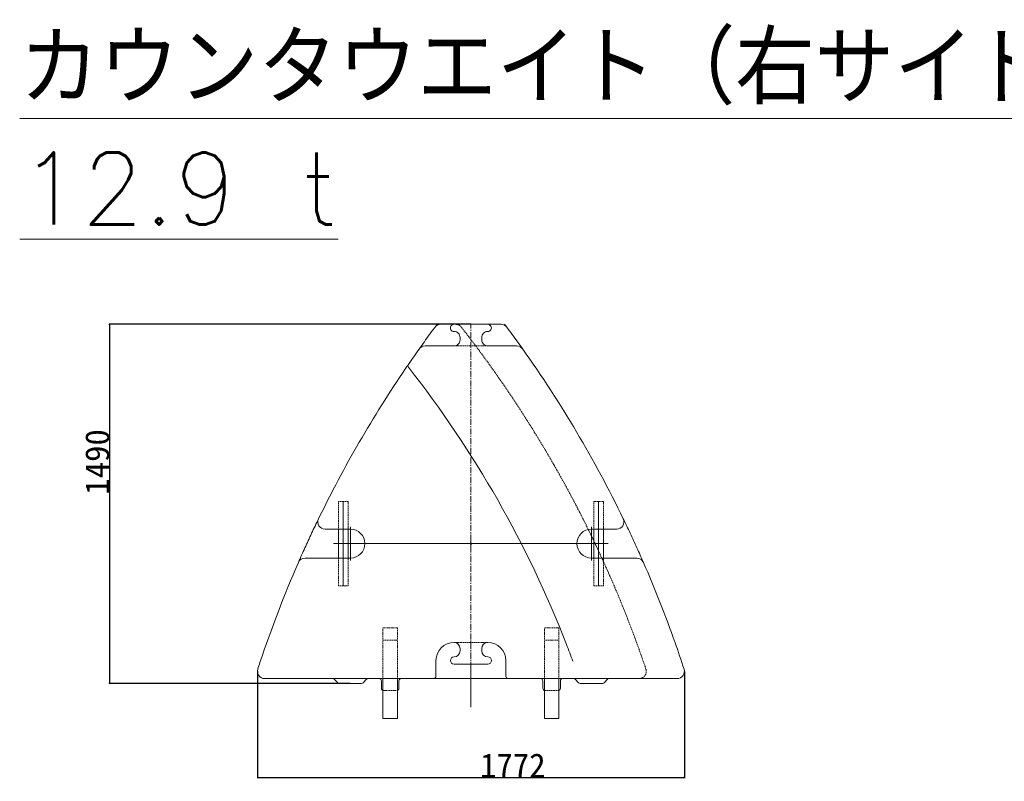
# Model space of a CAD drawing. Extents: x 0 to 59450, y 0 to 42050.
# Tile 197 of 256: x 51277 to 55363, y 18052 to 21212. Entities that reach past the tile are written whole.
import ezdxf

# ---------------------------------------------------------------- set-up
doc = ezdxf.new("R2010")
doc.units = 0
doc.header["$LTSCALE"] = 20
doc.header["$MEASUREMENT"] = 0
doc.linetypes.add('CENTER', pattern=[2, 1.25, -0.25, 0.25, -0.25])
doc.linetypes.add('HIDDEN', pattern=[0.375, 0.25, -0.125])
doc.layers.get('0').update_dxf_attribs({"linetype": 'CONTINUOUS'})
doc.layers.get('Defpoints').update_dxf_attribs({"linetype": 'CONTINUOUS'})
doc.styles.add('KNJYOKO', font='TXT', dxfattribs={"bigfont": 'BIGFONT'})
doc.dimstyles.new('DXF001', dxfattribs={"dimtxt": 3.1, "dimasz": 2, "dimexe": 2, "dimexo": 0.8, "dimgap": 0.09, "dimtad": 1, "dimdsep": 46, "dimtxsty": 'STANDARD', "dimcen": 0.09, "dimazin": 2, "dimtfac": 0.645161, "dimtdec": 4, "dimtmove": 0, "dimatfit": 3, "dimfxl": 1, "dimtvp": 0.66129, "dimtolj": 1, "dimtzin": 0, "dimarcsym": 0})

# ---------------------------------------------------------------- blocks, each defined once
blk = doc.blocks.new('_OPEN')
at = {"color": 0, "linetype": 'ByBlock', "lineweight": -2}
for p, q in [((-1, 0.166667), (0, 0)), ((0, 0), (-1, -0.166667)), ((0, 0), (-1, 0))]:
    blk.add_line(p, q, dxfattribs=at)
blk = doc.blocks.new('*D82')
at = {"color": 0, "linetype": 'Continuous', "lineweight": -2}
for p, q in [((53148.7, 19947.8), (51647.5, 19947.8)), ((51649.5, 19945.8), (51649.5, 18459.8)), ((52648.7, 18457.8), (51647.5, 18457.8))]:
    blk.add_line(p, q, dxfattribs=at)
at = {"layer": 'Defpoints', "color": 0, "linetype": 'Continuous'}
for p in [(53149.5, 19947.8), (51649.5, 18457.8), (52649.5, 18457.8)]:
    blk.add_point(p, dxfattribs=at)
at = {"color": 0, "linetype": 'Continuous', "lineweight": -2, "xscale": 2, "yscale": 2, "zscale": 2}
for p, rotation in [((51649.5, 19947.8), 90), ((51649.5, 18457.8), 270)]:
    blk.add_blockref('_OPEN', p, dxfattribs=dict(at, rotation=rotation))
at = {"color": 0, "linetype": 'Continuous', "lineweight": 13, "insert": (51599.4, 19376.7), "char_height": 100, "attachment_point": 5, "rotation": 90}
blk.add_mtext('\\A1;\\A1;1490', dxfattribs=at)
blk = doc.blocks.new('*D83')
at = {"color": 0, "linetype": 'Continuous', "lineweight": -2}
for p, q in [((52263.5, 18507), (52263.5, 18065.1)), ((54035.6, 18507), (54035.6, 18065.1)), ((52265.5, 18067.1), (54033.6, 18067.1))]:
    blk.add_line(p, q, dxfattribs=at)
at = {"layer": 'Defpoints', "color": 0, "linetype": 'Continuous'}
for p in [(52263.5, 18507.8), (54035.6, 18507.8), (54035.6, 18067.1)]:
    blk.add_point(p, dxfattribs=at)
at = {"color": 0, "linetype": 'Continuous', "lineweight": -2, "xscale": 2, "yscale": 2, "zscale": 2, "rotation": 180}
blk.add_blockref('_OPEN', (52263.5, 18067.1), dxfattribs=at)
at = {"color": 0, "linetype": 'Continuous', "lineweight": -2, "xscale": 2, "yscale": 2, "zscale": 2}
blk.add_blockref('_OPEN', (54035.6, 18067.1), dxfattribs=at)
at = {"color": 0, "linetype": 'Continuous', "lineweight": 13, "insert": (53323.4, 18117.2), "char_height": 100, "attachment_point": 5}
blk.add_mtext('\\A1;\\A1;1772', dxfattribs=at)

msp = doc.modelspace()

# ---------------------------------------------------------------- linework, layer by layer
at = {"color": 3, "linetype": 'Continuous', "lineweight": 13}
for p, q in [((53009.54, 19947.82), (53000.514, 19935.747)), ((53079.54, 19947.82), (53024.568, 19947.82)), ((53219.54, 19947.82), (53079.54, 19947.82)), ((53274.511, 19947.82), (53219.54, 19947.82)), ((53289.54, 19947.82), (53298.566, 19935.747)), ((53104.54, 19892.82), (53104.54, 19882.82)), ((53194.54, 19882.82), (53194.54, 19892.82)), ((52959.066, 19857.82), (53079.54, 19857.82)), ((53219.54, 19857.82), (53340.014, 19857.82)), ((52619.54, 19212.82), (52619.54, 18862.82)), ((53679.54, 19212.82), (53679.54, 18862.82)), ((52649.54, 19097.82), (52544.17, 19097.82)), ((52599.54, 19097.82), (52599.54, 18977.82)), ((52639.54, 18977.82), (52639.54, 19097.82)), ((52649.54, 19037.82), (52649.54, 19107.82)), ((53649.54, 19037.82), (53649.54, 19107.82)), ((53754.91, 19097.82), (53649.54, 19097.82)), ((53659.54, 19097.82), (53659.54, 18977.82)), ((53699.54, 18977.82), (53699.54, 19097.82)), ((53149.54, 19037.82), (53149.54, 19050.32)), ((52649.54, 19037.82), (52579.54, 19037.82)), ((52649.54, 19037.82), (52719.54, 19037.82)), ((52649.54, 19037.82), (52649.54, 18967.82)), ((53137.04, 19037.82), (52719.54, 19037.82)), ((53149.54, 19037.82), (53137.04, 19037.82)), ((53149.54, 19037.82), (53162.04, 19037.82)), ((53149.54, 19037.82), (53149.54, 19025.32)), ((53162.04, 19037.82), (53579.54, 19037.82)), ((53649.54, 19037.82), (53579.54, 19037.82)), ((53649.54, 19037.82), (53719.54, 19037.82)), ((53649.54, 19037.82), (53649.54, 18967.82)), ((52461.159, 18977.82), (52649.54, 18977.82)), ((53649.54, 18977.82), (53837.921, 18977.82)), ((53104.54, 18602.82), (53104.54, 18592.82)), ((53194.54, 18592.82), (53194.54, 18602.82)), ((53004.54, 18552.82), (53004.54, 18541.329)), ((53004.54, 18541.329), (53004.54, 18487.82)), ((53079.54, 18537.82), (53219.54, 18537.82)), ((53149.54, 18537.82), (53149.54, 18477.82)), ((53294.54, 18541.329), (53294.54, 18552.82)), ((53294.54, 18487.82), (53294.54, 18541.329)), ((52293.484, 18477.82), (52994.54, 18477.82)), ((52582.469, 18474.891), (52596.611, 18460.749)), ((52702.469, 18460.749), (52716.611, 18474.891)), ((52784.54, 18377.82), (52784.54, 18477.82)), ((52844.54, 18477.82), (52844.54, 18377.82)), ((52994.54, 18477.82), (53034.54, 18477.82)), ((53034.54, 18477.82), (53264.54, 18477.82)), ((53149.54, 18477.82), (53149.54, 18359.155)), ((53264.54, 18477.82), (53304.54, 18477.82)), ((53303.243, 18477.904), (53303.277, 18477.9)), ((53304.352, 18477.822), (53304.38, 18477.821)), ((53304.54, 18477.82), (54005.596, 18477.82)), ((53454.54, 18377.82), (53454.54, 18477.82)), ((53514.54, 18477.82), (53514.54, 18377.82)), ((53582.469, 18474.891), (53596.611, 18460.749)), ((53702.469, 18460.749), (53716.611, 18474.891)), ((52603.682, 18457.82), (52695.398, 18457.82)), ((52778.078, 18467.82), (52778.078, 18437.82)), ((52851.002, 18437.82), (52851.048, 18468.78)), ((53448.078, 18467.82), (53448.078, 18437.82)), ((53521.002, 18437.82), (53521.002, 18467.82)), ((53603.682, 18457.82), (53695.398, 18457.82)), ((52784.54, 18312.82), (52784.54, 18377.82)), ((52844.54, 18377.82), (52844.54, 18312.82)), ((53454.54, 18312.82), (53454.54, 18377.82)), ((53514.54, 18377.82), (53514.54, 18312.82)), ((52844.54, 18312.82), (52784.54, 18312.82)), ((53514.54, 18312.82), (53454.54, 18312.82))]:
    msp.add_line(p, q, dxfattribs=at)
at = {"color": 3, "linetype": 'CENTER', "lineweight": 13}
for p, q in [((53149.54, 19050.32), (53149.54, 19947.82)), ((53149.54, 19025.32), (53149.54, 18537.82))]:
    msp.add_line(p, q, dxfattribs=at)
at = {"color": 3, "linetype": 'HIDDEN', "lineweight": 13}
for p, q in [((53079.54, 19857.82), (53219.54, 19857.82)), ((52639.54, 19212.82), (52599.54, 19212.82)), ((52599.54, 19212.82), (52599.54, 19097.82)), ((52639.54, 19097.82), (52639.54, 19212.82)), ((53699.54, 19212.82), (53659.54, 19212.82)), ((53659.54, 19212.82), (53659.54, 19097.82)), ((53699.54, 19097.82), (53699.54, 19212.82)), ((52599.54, 18977.82), (52599.54, 18862.82)), ((52639.54, 18862.82), (52639.54, 18977.82)), ((53659.54, 18977.82), (53659.54, 18862.82)), ((53699.54, 18862.82), (53699.54, 18977.82)), ((52599.54, 18862.82), (52639.54, 18862.82)), ((53659.54, 18862.82), (53699.54, 18862.82)), ((52784.54, 18677.82), (52784.54, 18687.82)), ((52844.54, 18687.82), (52784.54, 18687.82)), ((52784.54, 18477.82), (52784.54, 18677.82)), ((52844.54, 18687.82), (52844.54, 18677.82)), ((52844.54, 18677.82), (52844.54, 18477.82)), ((53454.54, 18677.82), (53454.54, 18687.82)), ((53514.54, 18687.82), (53454.54, 18687.82)), ((53454.54, 18477.82), (53454.54, 18677.82)), ((53514.54, 18687.82), (53514.54, 18677.82)), ((53514.54, 18677.82), (53514.54, 18477.82)), ((52784.54, 18637.82), (52844.54, 18637.82)), ((53454.54, 18637.82), (53514.54, 18637.82)), ((53219.54, 18627.82), (53079.54, 18627.82)), ((52788.078, 18427.82), (52841.002, 18427.82)), ((53454.54, 18428.465), (53454.608, 18428.44)), ((53458.078, 18427.82), (53511.002, 18427.82)), ((53511.002, 18427.82), (53511.047, 18427.82))]:
    msp.add_line(p, q, dxfattribs=at)
at = {"color": 3, "linetype": 'Continuous', "lineweight": 13}
msp.add_circle((53149.54, 19037.82), 2.5, dxfattribs=at)
for centre, radius, start, end in [((53024.568, 19917.82), 30, 90, 143.30459), ((53079.54, 19932.82), 15, 89.999978, 270.00002), ((53219.54, 19932.82), 15, 269.99998, 450.00002), ((53274.511, 19917.82), 30, 36.695414, 90), ((56969.54, 16977.82), 4950, 143.73907, 144.60091), ((56969.54, 16977.82), 4950, 143.30458, 143.73907), ((53079.54, 19892.82), 25, 359.99999, 450.00001), ((53219.54, 19892.82), 25, 89.999987, 180.00001), ((49329.54, 16977.82), 4950, 36.260925, 36.695416), ((49329.54, 16977.82), 4950, 35.399095, 36.260925), ((53079.54, 19882.82), 25, 269.99999, 360.00001), ((53219.54, 19882.82), 25, 179.99999, 270.00002), ((56969.54, 16977.82), 4950, 144.60091, 145.49905), ((52959.066, 19827.82), 30, 90, 144.60091), ((53340.014, 19827.82), 30, 35.399095, 90), ((49329.54, 16977.82), 4950, 25.912108, 35.399095), ((56969.54, 16977.82), 4950, 145.49905, 145.74236), ((52898.403, 19775.934), 10, 145.49905, 218.0977), ((56969.54, 16977.82), 4950, 145.74236, 154.08789), ((49329.54, 16977.82), 4525, 21.274887, 38.097695), ((56969.54, 16977.82), 4950, 154.08789, 154.8622), ((52544.17, 19127.82), 30, 154.08789, 270), ((53754.91, 19127.82), 30, 270, 385.91211), ((49329.54, 16977.82), 4950, 25.137799, 25.912108), ((52649.54, 19037.82), 60, 270, 450), ((53649.54, 19037.82), 60, 90, 270), ((56969.54, 16977.82), 4950, 154.8622, 155.63163), ((49329.54, 16977.82), 4950, 24.36837, 25.137799), ((56969.54, 16977.82), 4950, 155.63163, 156.39641), ((49329.54, 16977.82), 4950, 23.603593, 24.36837), ((52461.159, 18947.82), 30, 90, 156.39641), ((53837.921, 18947.82), 30, 23.603593, 90), ((56969.54, 16977.82), 4950, 156.39641, 161.54863), ((49329.54, 16977.82), 4950, 19.456774, 23.603593), ((53079.54, 18552.82), 75, 90, 180), ((53079.54, 18602.82), 25, 0, 90), ((53219.54, 18602.82), 25, 90, 180), ((53219.54, 18552.82), 75, 0, 90), ((49329.54, 16977.82), 4525, 20.322934, 21.274887), ((49329.54, 16977.82), 4950, 18.118034, 19.456774), ((53079.54, 18552.82), 15, 90, 270), ((53079.54, 18592.82), 25, 270, 360), ((53219.54, 18592.82), 25, 180, 270), ((53219.54, 18552.82), 15, 270, 450), ((52293.484, 18507.82), 30, 161.88196, 270), ((56969.54, 16977.82), 4950, 161.54863, 161.88197), ((54005.596, 18507.82), 30, 270, 378.11804), ((52575.398, 18467.82), 10, 45, 90), ((52723.682, 18467.82), 10, 90, 135), ((52768.078, 18467.82), 10, 359.999999, 450.002865), ((52861.002, 18467.82), 10, 89.997589, 174.494585), ((52994.54, 18487.82), 10, 270, 360), ((53304.54, 18487.82), 10, 180, 270), ((53304.559, 18488.009), 10.19, 262.773571, 262.963793), ((53304.553, 18487.918), 10.099, 262.930705, 263.122302), ((53304.525, 18487.887), 10.065, 263.257825, 263.449651), ((53304.564, 18487.91), 10.092, 263.244479, 263.435388), ((53304.541, 18487.918), 10.098, 263.575893, 263.766344), ((53304.546, 18487.918), 10.098, 263.732989, 263.922982), ((53304.552, 18487.923), 10.104, 263.894432, 264.083967), ((53304.527, 18487.926), 10.104, 264.225645, 264.414721), ((53304.563, 18487.929), 10.111, 264.215653, 264.40427), ((53304.537, 18487.932), 10.111, 264.549022, 264.737181), ((53304.573, 18487.935), 10.118, 264.539568, 264.727269), ((53304.547, 18487.938), 10.119, 264.875096, 265.062338), ((53304.52, 18487.93), 10.107, 265.212081, 265.399094), ((53304.555, 18487.942), 10.123, 265.202454, 265.38878), ((53304.558, 18487.937), 10.118, 265.369179, 265.555276), ((53304.531, 18487.938), 10.117, 265.708233, 265.893871), ((53304.566, 18487.939), 10.12, 265.699484, 265.884664), ((53304.538, 18487.943), 10.122, 266.042178, 266.2269), ((53304.541, 18487.934), 10.114, 266.210705, 266.395197), ((53304.544, 18487.948), 10.128, 266.379062, 266.562867), ((53304.546, 18487.94), 10.12, 266.549015, 266.73259), ((53304.55, 18487.951), 10.132, 266.717916, 266.900804), ((53304.551, 18487.944), 10.124, 266.889352, 267.072011), ((53304.552, 18487.92), 10.1, 267.060483, 267.243142), ((53304.555, 18487.947), 10.128, 267.23287, 267.414612), ((53304.559, 18487.997), 10.178, 267.405505, 267.585872), ((53304.525, 18487.919), 10.099, 267.759645, 267.941158), ((53304.551, 18487.746), 9.926, 267.756138, 267.94063), ((53304.53, 18487.973), 10.152, 268.105826, 268.285047), ((53304.584, 18488.609), 10.79, 268.097468, 268.264772), ((53304.523, 18487.771), 9.95, 268.471964, 268.655769), ((53304.516, 18486.396), 8.576, 268.484526, 268.70225), ((53304.544, 18488.35), 10.53, 268.791043, 268.957201), ((53304.521, 18486.544), 8.724, 269.07138, 269.302855), ((53304.5, 18485.622), 7.802, 269.377515, 269.77446), ((53304.622, 18498.523), 20.704, 269.577819, 269.773312), ((53438.079, 18467.821), 9.999, 359.998494, 449.329377), ((53531.002, 18467.82), 10, 89.999883, 179.999029), ((53575.398, 18467.82), 10, 45, 90), ((53723.682, 18467.82), 10, 90, 135), ((52603.682, 18467.82), 10, 225, 270), ((52695.398, 18467.82), 10, 270, 315), ((52788.663, 18438.431), 10.627, 185.582567, 266.841327), ((52841.004, 18437.818), 9.998, 273.095595, 360.011898), ((53458.079, 18437.821), 10.001, 180.007252, 269.993149), ((53510.999, 18437.824), 10.004, 270.02014, 359.978829), ((53603.682, 18467.82), 10, 225, 270), ((53695.398, 18467.82), 10, 270, 315)]:
    msp.add_arc(centre, radius, start, end, dxfattribs=at)
at = {"color": 3, "linetype": 'HIDDEN', "lineweight": 13}
for centre, radius, start, end in [((53085.775, 19917.82), 30, 38.050239, 90), ((49329.54, 16977.82), 4800, 37.979872, 38.05024), ((49329.54, 16977.82), 4800, 18.708573, 37.979872), ((53847.504, 18507.82), 30, 330, 378.70857), ((53847.504, 18507.82), 30, 270, 330), ((53458.047, 18437.706), 9.884, 249.638097, 250.057043), ((53458.062, 18437.713), 9.896, 249.987591, 250.406308), ((53458.046, 18437.707), 9.885, 250.480653, 250.899599), ((53458.051, 18437.682), 9.863, 250.826336, 251.246429), ((53458.032, 18437.667), 9.843, 251.319569, 251.740349), ((53458.026, 18437.648), 9.823, 251.740145, 252.161842), ((53458.036, 18437.631), 9.81, 252.077942, 252.500326), ((53458.017, 18437.612), 9.786, 252.571423, 252.994724), ((53458.013, 18437.593), 9.766, 252.986943, 253.411161), ((53457.995, 18437.573), 9.742, 253.478404, 253.903539), ((53458.006, 18437.557), 9.73, 253.813396, 254.239218), ((53457.988, 18437.535), 9.704, 254.306938, 254.733906), ((53458, 18437.519), 9.691, 254.639431, 255.067087), ((53457.984, 18437.5), 9.669, 255.128845, 255.557417), ((53457.968, 18437.476), 9.641, 255.616295, 256.046013), ((53457.979, 18437.453), 9.622, 255.951895, 256.382759), ((53457.966, 18437.437), 9.604, 256.435758, 256.86731), ((53457.955, 18437.435), 9.599, 256.923669, 257.35545), ((53457.979, 18437.465), 9.633, 257.254272, 257.684677), ((53457.984, 18437.531), 9.699, 257.740201, 258.167627), ((53457.999, 18437.583), 9.753, 258.148325, 258.573459), ((53458, 18437.639), 9.809, 258.630969, 259.053583), ((53458.027, 18437.694), 9.868, 258.961112, 259.381433), ((53458.027, 18437.752), 9.924, 259.442348, 259.860148), ((53458.039, 18437.807), 9.98, 259.847091, 260.262599), ((53458.051, 18437.863), 10.038, 260.251698, 260.664915), ((53458.061, 18437.911), 10.086, 260.652244, 261.063398), ((53458.072, 18437.973), 10.15, 261.055539, 261.464172), ((53458.067, 18438.025), 10.2, 261.535634, 261.942205), ((53458.089, 18438.075), 10.253, 261.856827, 262.261334), ((53458.083, 18438.127), 10.304, 262.335968, 262.738414), ((53458.106, 18438.191), 10.37, 262.657349, 263.057273), ((53458.097, 18438.232), 10.41, 263.135406, 263.533726), ((53458.1, 18438.269), 10.446, 263.534774, 263.931719), ((53458.122, 18438.336), 10.516, 263.852758, 264.246952), ((53458.118, 18438.449), 10.628, 264.32944, 264.71928), ((53458.128, 18438.421), 10.601, 264.652246, 265.043461), ((53458.114, 18438.283), 10.462, 265.052985, 265.44993), ((53458.125, 18438.579), 10.758, 265.516302, 265.900641), ((53458.193, 18439.305), 11.487, 265.823723, 266.181478), ((53458.121, 18438.46), 10.64, 266.262804, 266.655165), ((53458.044, 18437.03), 9.207, 266.615097, 267.078963), ((53458.179, 18439.201), 11.382, 266.95697, 267.309224), ((53459.017, 18457.03), 29.231, 267.310355, 267.434343), ((53458.063, 18437.287), 9.465, 267.848221, 268.339588), ((53458.043, 18436.355), 8.533, 268.29645, 269.135485), ((53458.387, 18450.668), 22.85, 268.814245, 269.224482), ((53511.002, 18438.117), 10.297, 270.254738, 270.506151), ((53511, 18438.24), 10.42, 270.50984, 270.758275), ((53511.001, 18438.115), 10.295, 270.762135, 271.013549), ((53510.987, 18437.704), 9.884, 271.13822, 271.399947), ((53511.011, 18437.643), 9.822, 271.264587, 271.527918), ((53511.005, 18437.936), 10.116, 271.521738, 271.777506), ((53510.978, 18438.062), 10.242, 271.902722, 272.155511), ((53511.004, 18437.992), 10.171, 272.028033, 272.282655), ((53511.005, 18437.966), 10.146, 272.280976, 272.536286), ((53510.982, 18437.98), 10.16, 272.660225, 272.915305), ((53511.005, 18437.98), 10.159, 272.787372, 273.042452), ((53510.984, 18437.964), 10.145, 273.166559, 273.422098), ((53511.008, 18437.946), 10.125, 273.293495, 273.549493), ((53510.986, 18437.938), 10.118, 273.673327, 273.929554), ((53511.01, 18437.921), 10.1, 273.80029, 274.056975), ((53510.99, 18437.904), 10.084, 274.179834, 274.436977), ((53510.992, 18437.885), 10.065, 274.434014, 274.691616), ((53511.016, 18437.866), 10.045, 274.562043, 274.820103), ((53510.996, 18437.848), 10.028, 274.9425, 275.201019), ((53510.998, 18437.836), 10.017, 275.198077, 275.456824), ((53510.998, 18437.836), 10.017, 275.452663, 275.711411), ((53510.999, 18437.834), 10.014, 275.708543, 275.967291), ((53511, 18437.834), 10.015, 275.963186, 276.221933), ((53511, 18437.841), 10.022, 276.219328, 276.477847), ((53511.022, 18437.842), 10.02, 276.348091, 276.606609), ((53510.979, 18437.841), 10.023, 276.855904, 277.114423), ((53511.001, 18437.837), 10.017, 276.987895, 277.246414), ((53511.002, 18437.839), 10.019, 277.242585, 277.501103), ((53511.002, 18437.838), 10.018, 277.49889, 277.757409), ((53511.003, 18437.837), 10.017, 277.755232, 278.013751), ((53511.003, 18437.837), 10.017, 278.0116, 278.270119), ((53511.004, 18437.835), 10.014, 278.269835, 278.528354), ((53511.004, 18437.837), 10.017, 278.524372, 278.782891), ((53510.982, 18437.835), 10.018, 278.907947, 279.166466), ((53511.005, 18437.833), 10.013, 279.041166, 279.299684), ((53511.005, 18437.834), 10.013, 279.297621, 279.556139), ((53511.005, 18437.833), 10.012, 279.556173, 279.814691), ((53510.983, 18437.834), 10.017, 279.93747, 280.195989), ((53511.005, 18437.833), 10.012, 280.071219, 280.329738), ((53511.005, 18437.832), 10.011, 280.329882, 280.588401), ((53510.983, 18437.831), 10.015, 280.713166, 280.971684), ((53511.006, 18437.833), 10.012, 280.844887, 281.103405), ((53511.006, 18437.831), 10.01, 281.106037, 281.364555), ((53510.983, 18437.831), 10.015, 281.489033, 281.747551), ((53511.005, 18437.834), 10.013, 281.620923, 281.879441), ((53511.005, 18437.83), 10.009, 281.88486, 282.143378), ((53510.983, 18437.833), 10.016, 282.264787, 282.523305), ((53511.005, 18437.831), 10.01, 282.4023, 282.660819), ((53511.005, 18437.832), 10.011, 282.660951, 282.91947), ((53510.984, 18437.823), 10.007, 283.045806, 283.304554), ((53511.006, 18437.824), 10.003, 283.180867, 283.439614), ((53510.984, 18437.824), 10.008, 283.565571, 283.824319), ((53511.005, 18437.823), 10.002, 283.703825, 283.962573), ((53511.005, 18437.823), 10.002, 283.965322, 284.22407), ((53510.982, 18437.825), 10.01, 284.346463, 284.60521), ((53511.004, 18437.823), 10.003, 284.488298, 284.747046), ((53511.005, 18437.818), 9.997, 284.746385, 285.005362), ((53510.983, 18437.816), 10.001, 285.133412, 285.392389), ((53511.004, 18437.817), 9.996, 285.27244, 285.531416), ((53511.004, 18437.818), 9.997, 285.533759, 285.792736), ((53510.978, 18437.828), 10.014, 285.916962, 286.17571), ((53510.995, 18437.844), 10.025, 286.060062, 286.318351), ((53510.994, 18437.843), 10.025, 286.324791, 286.58308), ((53510.995, 18437.839), 10.02, 286.582124, 286.840642), ((53510.986, 18437.862), 10.045, 286.850795, 287.108626), ((53510.964, 18437.926), 10.113, 287.123901, 287.379899), ((53510.986, 18437.86), 10.043, 287.368566, 287.626626), ((53511.022, 18437.691), 9.87, 287.727741, 287.990843), ((53510.975, 18437.931), 10.113, 287.821123, 288.076662), ((53510.745, 18438.562), 10.784, 288.198654, 288.437004), ((53511.017, 18437.756), 9.934, 288.418795, 288.681668), ((53511.458, 18436.433), 8.54, 288.724969, 289.038033), ((53510.817, 18438.348), 10.559, 288.936625, 289.174288), ((53505.2, 18454.579), 27.734, 289.121464, 289.203283), ((53511.42, 18436.591), 8.701, 289.482616, 289.817453), ((53511.73, 18435.739), 7.795, 289.799, 290.374707), ((53507.244, 18448.036), 20.885, 290.16496, 290.446397)]:
    msp.add_arc(centre, radius, start, end, dxfattribs=at)

# ---------------------------------------------------------------- texts
at = {"color": 3, "linetype": 'Continuous', "lineweight": 13, "insert": (51276.764, 21161.413), "char_height": 300, "attachment_point": 1, "style": 'KNJYOKO'}
msp.add_mtext('{\\Lカウンタウエイト（右サイド）}\\P{\\L12.9 t}', dxfattribs=at)

# ---------------------------------------------------------------- dimensions: what is measured, and where the dimension line sits
at = {"linetype": 'Continuous', "lineweight": 13}
dim = msp.add_linear_dim(base=(51649.501, 18457.82), p1=(53149.54, 19947.82), p2=(52649.54, 18457.82), angle=90, text='\\A1;1490', dimstyle='DXF001', override={"dimtxt": 100, "dimasz": 2, "dimblk1": 'OPEN', "dimblk2": 'OPEN', "dimsah": 1}, dxfattribs=at)
dim.commit()
dim.dimension.update_dxf_attribs({"geometry": '*D82', "text_midpoint": (51649.501, 19376.72), "dimtype": 160})
dim = msp.add_linear_dim(base=(54035.596, 18067.073), p1=(52263.484, 18507.82), p2=(54035.596, 18507.82), text='\\A1;1772', dimstyle='DXF001', override={"dimtxt": 100, "dimasz": 2, "dimblk1": 'OPEN', "dimblk2": 'OPEN', "dimsah": 1}, dxfattribs=at)
dim.commit()
dim.dimension.update_dxf_attribs({"geometry": '*D83', "text_midpoint": (53323.44, 18067.073), "dimtype": 160})

doc.saveas('drawing.dxf')
